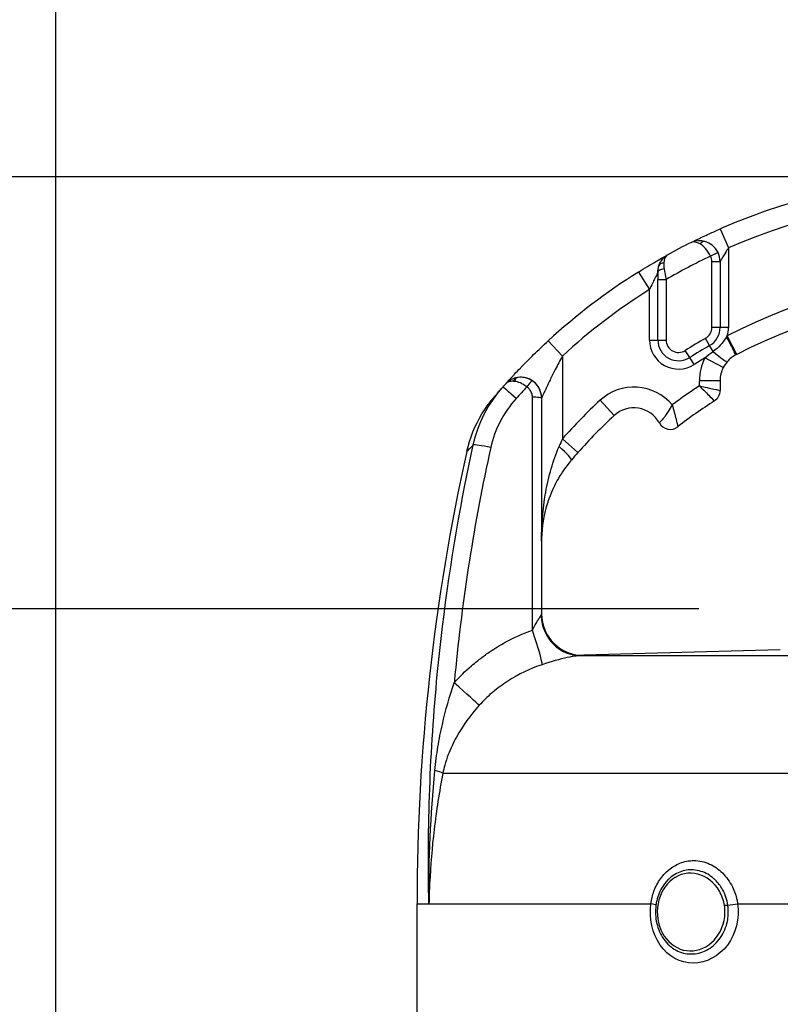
# Model space of a CAD drawing. Header units: millimetres. Extents: x 0 to 5940, y 0 to 4200.
# Tile 40 of 58: x 2068 to 2251, y 2276 to 2514. Entities that reach past the tile are written whole.
import ezdxf

# ---------------------------------------------------------------- set-up
doc = ezdxf.new("R2010")
doc.units = ezdxf.units.MM
doc.header["$LTSCALE"] = 50
doc.layers.get('DEFPOINTS').update_dxf_attribs({"linetype": 'CONTINUOUS'})
doc.layers.add('02-LINIE-035', color=2, linetype='CONTINUOUS')
doc.layers.add('06-MASSE1', color=1, linetype='CONTINUOUS')
doc.styles.add('ACA_NORM', font='ROMANS.SHX')
doc.dimstyles.new('1-10', dxfattribs={"dimscale": 10, "dimtxt": 2.5, "dimasz": 3.5, "dimexe": 1, "dimexo": 0, "dimgap": 1, "dimtad": 1, "dimdec": 0, "dimzin": 0, "dimtxsty": 'ACA_NORM', "dimcen": 0, "dimadec": 0, "dimazin": 0, "dimtfac": 2.4, "dimtdec": 0, "dimtmove": 0, "dimatfit": 3, "dimfxl": 1, "dimtolj": 1, "dimtzin": 0, "dimarcsym": 0})

# ---------------------------------------------------------------- blocks, each defined once
blk = doc.blocks.new('*D1')
at = {"layer": '06-MASSE1', "color": 0, "lineweight": -2}
for p, q in [((2231.74, 2371.69), (1923.55, 2371.69)), ((1933.55, 2336.69), (1933.55, 1672.69)), ((2146.83, 1637.69), (1923.55, 1637.69))]:
    blk.add_line(p, q, dxfattribs=at)
at = {"layer": '06-MASSE1', "color": 0}
for points in [[(1927.71, 2336.69), (1939.38, 2336.69), (1933.55, 2371.69)], [(1927.71, 1672.69), (1939.38, 1672.69), (1933.55, 1637.69)]]:
    blk.add_solid(points, dxfattribs=at)
at = {"layer": 'DEFPOINTS', "color": 0}
for p in [(2231.74, 2371.69), (1933.55, 1637.69), (2146.83, 1637.69)]:
    blk.add_point(p, dxfattribs=at)
at = {"layer": '06-MASSE1', "color": 0, "insert": (1911.05, 2004.69), "char_height": 25, "attachment_point": 5, "rotation": 90, "style": 'ACA_NORM'}
blk.add_mtext('\\A1;a', dxfattribs=at)
blk = doc.blocks.new('*D2')
at = {"layer": '06-MASSE1', "color": 0, "lineweight": -2}
for p, q in [((2256.34, 2475.69), (1833.77, 2475.69)), ((1843.77, 2440.69), (1843.77, 1672.69)), ((2146.83, 1637.69), (1833.77, 1637.69))]:
    blk.add_line(p, q, dxfattribs=at)
at = {"layer": '06-MASSE1', "color": 0}
for points in [[(1837.94, 2440.69), (1849.6, 2440.69), (1843.77, 2475.69)], [(1837.94, 1672.69), (1849.6, 1672.69), (1843.77, 1637.69)]]:
    blk.add_solid(points, dxfattribs=at)
at = {"layer": 'DEFPOINTS', "color": 0}
for p in [(2256.34, 2475.69), (1843.77, 1637.69), (2146.83, 1637.69)]:
    blk.add_point(p, dxfattribs=at)
at = {"layer": '06-MASSE1', "color": 0, "insert": (1821.27, 2056.69), "char_height": 25, "attachment_point": 5, "rotation": 90, "style": 'ACA_NORM'}
blk.add_mtext('\\A1;a1', dxfattribs=at)
blk = doc.blocks.new('*D13')
at = {"layer": '06-MASSE1', "color": 0, "lineweight": -2}
for p, q in [((2076.83, 1894.52), (2076.83, 2677.16)), ((2667.84, 1890.69), (2667.84, 2677.16)), ((2632.84, 2667.16), (2111.83, 2667.16))]:
    blk.add_line(p, q, dxfattribs=at)
at = {"layer": '06-MASSE1', "color": 0}
for points in [[(2111.83, 2673), (2111.83, 2661.33), (2076.83, 2667.16)], [(2632.84, 2673), (2632.84, 2661.33), (2667.84, 2667.16)]]:
    blk.add_solid(points, dxfattribs=at)
at = {"layer": 'DEFPOINTS', "color": 0}
for p in [(2076.83, 2667.16), (2076.83, 1894.52), (2667.84, 1890.69)]:
    blk.add_point(p, dxfattribs=at)
at = {"layer": '06-MASSE1', "color": 0, "insert": (2372.34, 2689.66), "char_height": 25, "attachment_point": 5, "style": 'ACA_NORM'}
blk.add_mtext('\\A1;590', dxfattribs=at)

msp = doc.modelspace()

# ---------------------------------------------------------------- linework, layer by layer
at = {"layer": '02-LINIE-035'}
for p, q in [((2236.83, 2463.17), (2238.83, 2458.59)), ((2238.83, 2458.59), (2238.83, 2439.43)), ((2236.33, 2457.5), (2234.53, 2456.62)), ((2234.83, 2455.31), (2236.83, 2455.31)), ((2234.83, 2439.43), (2234.83, 2455.31)), ((2236.83, 2455.31), (2236.83, 2439.43)), ((2217.18, 2452.79), (2219.83, 2448.56)), ((2221.83, 2452.68), (2221.83, 2450.98)), ((2221.83, 2450.98), (2223.83, 2450.98)), ((2221.83, 2436.42), (2221.83, 2450.98)), ((2223.83, 2450.98), (2223.83, 2436.42)), ((2219.83, 2436.42), (2219.83, 2448.56)), ((2236.83, 2439.43), (2234.83, 2439.43)), ((2238.83, 2439.43), (2236.83, 2439.43)), ((2240.84, 2432.96), (2238.53, 2437.39)), ((2195.45, 2436.25), (2198.83, 2432.56)), ((2219.83, 2436.42), (2221.83, 2436.42)), ((2221.83, 2436.42), (2223.83, 2436.42)), ((2234.31, 2435.09), (2233.32, 2436.82)), ((2235.13, 2433.65), (2234.31, 2435.09)), ((2198.83, 2432.56), (2198.83, 2412.62)), ((2229.5, 2432.19), (2228.44, 2433.89)), ((2230.57, 2430.5), (2229.5, 2432.19)), ((2237.6, 2429.81), (2233.15, 2432.09)), ((2236.83, 2426.62), (2231.83, 2426.62)), ((2231.83, 2425.37), (2231.83, 2426.62)), ((2236.83, 2426.62), (2236.83, 2424.28)), ((2193.83, 2422.44), (2193.83, 2422.43)), ((2193.83, 2422.43), (2193.83, 2370.49)), ((2211.32, 2418.23), (2207.93, 2421.91)), ((2202.57, 2409.3), (2198.83, 2412.62)), ((2251.29, 2361.81), (2204.04, 2360.57)), ((2203.37, 2360.44), (2390.29, 2360.44)), ((2204.09, 2360.49), (2204.09, 2360.57)), ((2170.04, 2332.11), (2423.62, 2332.11)), ((2163.83, 2300.69), (2166.7, 2300.69)), ((2163.83, 2058.61), (2163.83, 2300.69)), ((2166.7, 2300.69), (2220.16, 2300.69)), ((2241.05, 2300.69), (2284.77, 2300.69))]:
    msp.add_line(p, q, dxfattribs=at)
for centre, radius, start, end in [((2296.83, 2325.69), 150, 66.4218, 113.5782), ((2296.83, 2325.69), 145, 66.4218, 113.5782), ((2296.83, 2325.69), 150, 116.5042, 118.9981), ((2296.83, 2325.69), 145, 115.4477, 120.2284), ((2296.83, 2325.69), 150, 118.9988, 118.9991), ((2231.83, 2455.31), 3, 0, 26.0404), ((2231.83, 2455.31), 5, 0, 26.0404), ((2296.83, 2325.69), 150, 122.0754, 132.5211), ((2296.83, 2325.69), 126, 62.4371, 117.5629), ((2296.83, 2325.69), 145, 122.0754, 132.5211), ((2296.83, 2325.69), 121, 62.4371, 117.5629), ((2231.83, 2439.43), 3, 299.7478, 0), ((2231.83, 2439.43), 5, 299.7478, 0), ((2231.83, 2439.43), 7, 343.0813, 0), ((2226.83, 2436.42), 7, 180, 302.2999), ((2226.83, 2436.42), 5, 180, 302.2999), ((2226.83, 2436.42), 3, 180, 302.2999), ((2296.83, 2325.69), 128, 119.7478, 122.2999), ((2296.83, 2325.69), 126, 119.7478, 122.2999), ((2296.83, 2325.69), 124, 120.9015, 122.2999), ((2243.83, 2426.62), 12, 152.894, 180), ((2243.83, 2426.62), 7, 152.894, 180), ((2188.83, 2422.44), 5, 0, 90.9252), ((2296.83, 2325.69), 119, 123.108, 126.9587), ((2216.07, 2413.09), 12, 39.8488, 132.7389), ((2233.83, 2424.28), 3, 302.579, 0), ((2296.83, 2325.69), 131, 132.7389, 138.4253), ((2296.83, 2325.69), 114, 122.579, 127.9799), ((2296.83, 2325.69), 126, 132.7389, 138.4253), ((2216.07, 2413.09), 7, 28.8325, 132.7389), ((2224.83, 2417.91), 3, 208.8325, 307.9799), ((2663.83, 2300.69), 500, 167.4174, 180)]:
    msp.add_arc(centre, radius, start, end, dxfattribs=at)
for centre, major_axis, ratio, start_param, end_param in [((2232.64, 2458.2), (0.54, 1.93), 0.594665, 0, 0.977701), ((2223.99, 2453.65), (-1.89, 0.65), 0.594665, 5.305484, 6.283185), ((2223.83, 2452.68), (-2, 0), 0.438654, 4.95941, 6.283185), ((2238.25, 2437.25), (2.32, -4.43), 0.0215, 0, 1.548167), ((2234.7, 2434.41), (3.8, -3.24), 0.059752, 4.876871, 6.283185), ((2241.52, 2431.67), (-11.77, -6.15), 0.109734, 4.712593, 4.73512), ((2296.82, 2325.71), (131.25, 72.6), 0.999897, 1.904208, 1.911943), ((2188.25, 2425.39), (-0.39, 1.96), 0.620947, 0, 0.865115), ((2189.54, 2421.96), (-4.22, 3.93), 0.529098, 5.661266, 5.722081), ((2188.44, 2425.42), (-0.26, 1.98), 0.601883, 0, 0.942653), ((2189.66, 2422.09), (-4.24, 3.91), 0.861739, 5.660318, 5.721192), ((2190.5, 2424.93), (1.12, 1.66), 0.145795, 0.008816, 1.542827), ((2188.25, 2421.79), (-3.74, 3.31), 0.004968, 4.865162, 6.283185), ((2297.82, 2323.81), (-131.55, -67.28), 0.999934, 5.054648, 5.080664), ((2191.83, 2422.43), (2, 0), 0.105084, 0, 1.673623), ((2182.21, 2410.03), (-4.89, 1.06), 0.076337, 4.85735, 6.145479), ((2200.09, 2404.74), (9.36, 23.96), 0.162972, 1.299884, 1.380622), ((2197.22, 2410.77), (3.8, -3.25), 0.105656, 0, 1.44771), ((2203.12, 2370.44), (0.46, -9.99), 0.941438, 4.704327, 6.260479), ((2203.83, 2370.49), (-10, 0), 0.999978, 0, 1.596108), ((2190.61, 2367.6), (3.3, -9.44), 0.061815, 0.116703, 1.438231), ((2171.48, 2354.93), (7.48, -6.63), 0.0082, 0.211435, 1.403277), ((2160.45, 2333.77), (9.82, -1.88), 0.074371, 0.232232, 0.687786), ((2218.43, 2300.69), (2.97, -0.41), 0.095262, 0.143818, 0.962868), ((2239.8, 2300.69), (-2.97, -0.45), 0.069306, 1.179092, 1.998312)]:
    msp.add_ellipse(centre, major_axis=major_axis, ratio=ratio, start_param=start_param, end_param=end_param, dxfattribs=at)
for points, knots in [([(2229.89, 2459.93), (2229.98, 2459.97), (2230.08, 2460.02), (2230.2, 2460.08), (2230.59, 2460.27), (2231.15, 2460.55), (2231.83, 2460.88), (2232.08, 2461), (2232.35, 2461.12), (2232.62, 2461.25), (2233.1, 2461.48), (2233.62, 2461.72), (2234.16, 2461.97), (2235.02, 2462.37), (2235.91, 2462.77), (2236.83, 2463.17)], [0, 0, 0, 0, 0.089157, 0.089157, 0.089157, 0.389381, 0.389381, 0.389381, 0.5, 0.5, 0.5, 0.693605, 0.693605, 0.693605, 1, 1, 1, 1]), ([(2233.17, 2460.12), (2232.12, 2460.42), (2231.09, 2460.38), (2230.26, 2460.08), (2230.13, 2460.04), (2230.01, 2459.99), (2229.89, 2459.93)], [0, 0, 0, 0, 0.865199, 0.865199, 0.865199, 1, 1, 1, 1]), ([(2234.53, 2456.62), (2234.2, 2457.31), (2233.77, 2457.94), (2233.32, 2458.44), (2232.89, 2458.91), (2232.44, 2459.28), (2231.99, 2459.54)], [0, 0, 0, 0, 0.518172, 0.518172, 0.518172, 1, 1, 1, 1]), ([(2236.33, 2457.5), (2235.99, 2458.19), (2235.5, 2458.78), (2234.93, 2459.23), (2234.4, 2459.65), (2233.8, 2459.95), (2233.17, 2460.12)], [0, 0, 0, 0, 0.517886, 0.517886, 0.517886, 1, 1, 1, 1]), ([(2238.83, 2458.59), (2238.59, 2458.21), (2238.35, 2457.83), (2238.12, 2457.46), (2238.11, 2457.45), (2238.1, 2457.44), (2238.09, 2457.43), (2237.88, 2457.09), (2237.68, 2456.75), (2237.49, 2456.43), (2237.47, 2456.41), (2237.46, 2456.39), (2237.45, 2456.37), (2237.3, 2456.12), (2237.16, 2455.87), (2237.04, 2455.67), (2237.03, 2455.65), (2237.01, 2455.62), (2237, 2455.6), (2236.97, 2455.54), (2236.93, 2455.48), (2236.91, 2455.44), (2236.88, 2455.39), (2236.86, 2455.35), (2236.85, 2455.33), (2236.84, 2455.31), (2236.83, 2455.31), (2236.83, 2455.31)], [0, 0, 0, 0, 0.286378, 0.286378, 0.286378, 0.29564, 0.29564, 0.29564, 0.558868, 0.558868, 0.558868, 0.575182, 0.575182, 0.575182, 0.785601, 0.785601, 0.785601, 0.812499, 0.812499, 0.812499, 0.878989, 0.878989, 0.878989, 0.949513, 0.949513, 0.949513, 1, 1, 1, 1]), ([(2217.18, 2452.79), (2218.61, 2453.69), (2220.05, 2454.56), (2221.31, 2455.29), (2221.58, 2455.45), (2221.84, 2455.6), (2222.09, 2455.74), (2222.94, 2456.23), (2223.62, 2456.61), (2224.03, 2456.84), (2224.06, 2456.86), (2224.08, 2456.87), (2224.11, 2456.88)], [0, 0, 0, 0, 0.5, 0.5, 0.5, 0.607782, 0.607782, 0.607782, 0.97431, 0.97431, 0.97431, 1, 1, 1, 1]), ([(2221.83, 2452.68), (2221.83, 2452.68), (2221.82, 2452.66), (2221.8, 2452.62), (2221.79, 2452.59), (2221.77, 2452.55), (2221.74, 2452.5), (2221.67, 2452.37), (2221.58, 2452.19), (2221.48, 2451.99), (2221.39, 2451.81), (2221.29, 2451.61), (2221.19, 2451.41), (2221.15, 2451.33), (2221.12, 2451.26), (2221.08, 2451.19), (2220.9, 2450.82), (2220.71, 2450.44), (2220.53, 2450.05), (2220.29, 2449.56), (2220.06, 2449.06), (2219.83, 2448.56)], [0, 0, 0, 0, 0.06181, 0.06181, 0.06181, 0.118241, 0.118241, 0.118241, 0.26387, 0.26387, 0.26387, 0.40093, 0.40093, 0.40093, 0.45041, 0.45041, 0.45041, 0.692235, 0.692235, 0.692235, 1, 1, 1, 1]), ([(2238.4, 2437.2), (2238.03, 2436.63), (2237.64, 2436.06), (2237.22, 2435.55), (2237.18, 2435.51), (2237.14, 2435.46), (2237.1, 2435.42), (2237.05, 2435.36), (2237, 2435.3), (2236.95, 2435.25), (2236.41, 2434.65), (2235.8, 2434.12), (2235.13, 2433.65)], [0, 0, 0, 0, 0.415268, 0.415268, 0.415268, 0.453249, 0.453249, 0.453249, 0.5, 0.5, 0.5, 1, 1, 1, 1]), ([(2185.27, 2425.97), (2185.31, 2426.01), (2185.35, 2426.05), (2185.4, 2426.1), (2185.59, 2426.32), (2185.86, 2426.62), (2186.19, 2426.98), (2186.39, 2427.19), (2186.6, 2427.42), (2186.83, 2427.67), (2186.99, 2427.84), (2187.16, 2428.03), (2187.34, 2428.21), (2187.76, 2428.67), (2188.23, 2429.16), (2188.72, 2429.67), (2188.92, 2429.88), (2189.12, 2430.08), (2189.32, 2430.29), (2190.14, 2431.13), (2191.02, 2432.01), (2191.92, 2432.9), (2193.06, 2434.01), (2194.24, 2435.13), (2195.45, 2436.25)], [0, 0, 0, 0, 0.03379, 0.03379, 0.03379, 0.169557, 0.169557, 0.169557, 0.25, 0.25, 0.25, 0.306466, 0.306466, 0.306466, 0.444259, 0.444259, 0.444259, 0.5, 0.5, 0.5, 0.721826, 0.721826, 0.721826, 1, 1, 1, 1]), ([(2198.83, 2432.56), (2198.24, 2431.48), (2197.68, 2430.41), (2197.13, 2429.33), (2196.69, 2428.47), (2196.26, 2427.62), (2195.86, 2426.79), (2195.76, 2426.59), (2195.67, 2426.4), (2195.58, 2426.2), (2195.35, 2425.73), (2195.12, 2425.25), (2194.91, 2424.8), (2194.8, 2424.55), (2194.69, 2424.32), (2194.58, 2424.09), (2194.5, 2423.92), (2194.43, 2423.76), (2194.36, 2423.6), (2194.25, 2423.37), (2194.15, 2423.16), (2194.07, 2422.97), (2194.04, 2422.9), (2194, 2422.82), (2193.97, 2422.76), (2193.89, 2422.57), (2193.83, 2422.44), (2193.83, 2422.44)], [0, 0, 0, 0, 0.279238, 0.279238, 0.279238, 0.5, 0.5, 0.5, 0.552002, 0.552002, 0.552002, 0.681286, 0.681286, 0.681286, 0.75, 0.75, 0.75, 0.800923, 0.800923, 0.800923, 0.875, 0.875, 0.875, 0.906681, 0.906681, 0.906681, 1, 1, 1, 1]), ([(2240.58, 2432.82), (2240.18, 2432.61), (2239.81, 2432.37), (2239.12, 2431.81), (2238.8, 2431.51), (2238.51, 2431.16)], [0, 0, 0, 0, 0.5, 0.5, 1, 1, 1, 1]), ([(2187.86, 2427.35), (2187.47, 2427.27), (2187.08, 2427.15), (2186.74, 2427), (2186.41, 2426.85), (2186.11, 2426.68), (2185.85, 2426.48), (2185.74, 2426.4), (2185.63, 2426.31), (2185.53, 2426.22), (2185.48, 2426.18), (2185.44, 2426.14), (2185.39, 2426.09), (2185.37, 2426.07), (2185.35, 2426.05), (2185.33, 2426.03), (2185.32, 2426.02), (2185.31, 2426.01), (2185.3, 2426), (2185.3, 2425.99), (2185.29, 2425.98), (2185.29, 2425.98), (2185.29, 2425.98), (2185.28, 2425.98), (2185.28, 2425.97), (2185.28, 2425.97), (2185.28, 2425.97), (2185.27, 2425.97)], [0, 0, 0, 0, 0.372379, 0.372379, 0.372379, 0.720983, 0.720983, 0.720983, 0.867591, 0.867591, 0.867591, 0.935969, 0.935969, 0.935969, 0.968822, 0.968822, 0.968822, 0.98477, 0.98477, 0.98477, 0.992543, 0.992543, 0.992543, 0.995838, 0.995838, 0.995838, 1, 1, 1, 1]), ([(2187.07, 2426.48), (2186.76, 2426.49), (2186.48, 2426.48), (2186.23, 2426.43), (2185.81, 2426.36), (2185.48, 2426.2), (2185.27, 2425.96)], [0, 0, 0, 0, 0.3773337, 0.3773337, 0.3773337, 0.9999323, 0.9999323, 0.9999323, 0.9999323]), ([(2190.29, 2425.14), (2189.78, 2425.53), (2189.24, 2425.85), (2188.72, 2426.07), (2188.23, 2426.28), (2187.76, 2426.41), (2187.32, 2426.46)], [0, 0, 0, 0, 0.517979, 0.517979, 0.517979, 1, 1, 1, 1]), ([(2191.62, 2426.59), (2191.07, 2426.96), (2190.48, 2427.2), (2189.87, 2427.33), (2189.3, 2427.46), (2188.73, 2427.47), (2188.18, 2427.4)], [0, 0, 0, 0, 0.517352, 0.517352, 0.517352, 1, 1, 1, 1]), ([(2231.83, 2425.37), (2232.77, 2424.44), (2233.71, 2423.51), (2235.05, 2422.16), (2235.45, 2421.75), (2235.45, 2421.75)], [0, 0, 0, 0, 0.5, 0.5, 1, 1, 1, 1]), ([(2231.83, 2425.37), (2233.12, 2425.09), (2234.42, 2424.81), (2236.28, 2424.4), (2236.83, 2424.28), (2236.83, 2424.28)], [0, 0, 0, 0, 0.5, 0.5, 1, 1, 1, 1]), ([(2182.34, 2422.61), (2182.45, 2422.73), (2182.6, 2422.91), (2182.8, 2423.14), (2182.8, 2423.14), (2182.8, 2423.15), (2182.8, 2423.15)], [0.6245412, 0.6245412, 0.6245412, 0.6245412, 0.7510795, 0.7510795, 0.7510795, 0.7519292, 0.7519292, 0.7519292, 0.7519292]), ([(2191.63, 2422.64), (2191.63, 2422.98), (2191.57, 2423.33), (2191.45, 2423.64), (2191.34, 2423.96), (2191.17, 2424.27), (2190.96, 2424.53), (2190.77, 2424.76), (2190.54, 2424.97), (2190.29, 2425.14)], [0, 0, 0, 0, 0.346227, 0.346227, 0.346227, 0.692595, 0.692595, 0.692595, 1, 1, 1, 1]), ([(2175.84, 2409.62), (2176.55, 2412.78), (2177.79, 2415.86), (2179.89, 2419.33), (2180.34, 2420.01), (2181.06, 2421), (2181.31, 2421.33), (2181.66, 2421.77), (2181.75, 2421.89), (2181.89, 2422.06), (2181.92, 2422.1), (2181.99, 2422.18), (2182.01, 2422.21), (2182.05, 2422.25), (2182.05, 2422.26), (2182.06, 2422.27), (2182.07, 2422.28), (2182.08, 2422.29), (2182.08, 2422.3), (2182.1, 2422.31), (2182.1, 2422.32), (2182.13, 2422.35), (2182.13, 2422.35), (2182.14, 2422.36), (2182.14, 2422.36), (2182.14, 2422.36)], [0.000028, 0.000028, 0.000028, 0.000028, 0.972334, 0.972334, 1.216481, 1.216481, 1.339466, 1.339466, 1.385578, 1.385578, 1.402872, 1.402872, 1.415874, 1.415874, 1.418882, 1.418882, 1.421902, 1.421902, 1.424931, 1.424931, 1.431036, 1.431036, 1.479634, 1.479634, 1.481284, 1.481284, 1.481284, 1.481284]), ([(2182.14, 2422.36), (2182.14, 2422.36), (2182.14, 2422.36), (2182.15, 2422.38), (2182.17, 2422.4), (2182.22, 2422.46), (2182.28, 2422.53), (2182.35, 2422.61)], [0.0306098, 0.0306098, 0.0306098, 0.0306098, 0.0625177, 0.0625177, 0.1652363, 0.1652363, 0.4062328, 0.4062328, 0.4062328, 0.4062328]), ([(2191.63, 2366.56), (2191.63, 2372.45), (2191.63, 2378.34), (2191.63, 2397.03), (2191.63, 2409.84), (2191.63, 2422.64)], [0, 0, 0, 0, 0.315066, 0.315066, 1, 1, 1, 1]), ([(2225.29, 2420.78), (2224.98, 2420.24), (2224.66, 2419.71), (2224.34, 2419.22), (2224.01, 2418.72), (2223.69, 2418.27), (2223.4, 2417.88), (2223.35, 2417.82), (2223.3, 2417.75), (2223.25, 2417.69), (2222.98, 2417.35), (2222.76, 2417.08), (2222.58, 2416.88), (2222.46, 2416.75), (2222.37, 2416.65), (2222.31, 2416.58), (2222.24, 2416.5), (2222.2, 2416.47), (2222.2, 2416.47)], [0, 0, 0, 0, 0.228949, 0.228949, 0.228949, 0.460335, 0.460335, 0.460335, 0.5, 0.5, 0.5, 0.713444, 0.713444, 0.713444, 0.852914, 0.852914, 0.852914, 1, 1, 1, 1]), ([(2225.29, 2420.78), (2225.46, 2420.18), (2225.63, 2419.59), (2225.78, 2419.02), (2225.94, 2418.43), (2226.09, 2417.89), (2226.21, 2417.41), (2226.24, 2417.33), (2226.26, 2417.25), (2226.28, 2417.17), (2226.39, 2416.75), (2226.47, 2416.39), (2226.54, 2416.11), (2226.59, 2415.94), (2226.62, 2415.8), (2226.64, 2415.7), (2226.67, 2415.6), (2226.68, 2415.55), (2226.68, 2415.55)], [0, 0, 0, 0, 0.228755, 0.228755, 0.228755, 0.461737, 0.461737, 0.461737, 0.5, 0.5, 0.5, 0.715339, 0.715339, 0.715339, 0.854185, 0.854185, 0.854185, 1, 1, 1, 1]), ([(2166.7, 2300.69), (2166.27, 2319.1), (2166.96, 2337.58), (2168.72, 2355.9), (2170.21, 2371.3), (2172.46, 2386.62), (2175.45, 2401.85), (2176.06, 2404.95), (2176.71, 2408.04), (2177.38, 2411.14)], [0, 0, 0, 0, 0.497038, 0.497038, 0.497038, 0.91486, 0.91486, 0.91486, 1, 1, 1, 1]), ([(2177.38, 2411.14), (2177, 2410.77), (2176.69, 2410.46), (2176.45, 2410.22), (2176.05, 2409.82), (2175.84, 2409.62), (2175.84, 2409.62), (2175.84, 2409.62), (2175.84, 2409.62), (2175.84, 2409.62), (2175.84, 2409.62), (2175.84, 2409.62), (2175.84, 2409.62)], [0.0000538, 0.0000538, 0.0000538, 0.0000538, 0.1862605, 0.1862605, 0.1862605, 0.4985428, 0.4985428, 0.4985428, 0.5, 0.5, 0.5, 0.50019, 0.50019, 0.50019, 0.50019]), ([(2181.58, 2410.55), (2177.59, 2392.45), (2174.75, 2374.22), (2172.97, 2355.87), (2172.91, 2355.21), (2172.84, 2354.55), (2172.78, 2353.89)], [0, 0, 0, 0, 0.965203, 0.965203, 0.965203, 1, 1, 1, 1]), ([(2193.83, 2388.04), (2193.83, 2391.87), (2194.14, 2395.72), (2194.8, 2399.52), (2194.82, 2399.6), (2194.83, 2399.68), (2194.84, 2399.77), (2195.18, 2401.66), (2195.61, 2403.55), (2196.15, 2405.43), (2196.66, 2407.24), (2197.28, 2409.01), (2198.03, 2410.77)], [0, 0, 0, 0, 0.5, 0.5, 0.5, 0.510879, 0.510879, 0.510879, 0.760128, 0.760128, 0.760128, 1, 1, 1, 1]), ([(2200.8, 2407.26), (2199.68, 2405.92), (2198.7, 2404.5), (2196.96, 2401.5), (2196.23, 2399.91), (2195.64, 2398.3)], [0, 0, 0, 0, 0.529178, 0.529178, 1.103805, 1.103805, 1.103805, 1.103805]), ([(2200.8, 2407.26), (2199.68, 2405.92), (2198.7, 2404.5), (2196.96, 2401.5), (2196.23, 2399.91), (2195.64, 2398.3)], [0, 0, 0, 0, 0.529178, 0.529178, 1.103805, 1.103805, 1.103805, 1.103805]), ([(2195.51, 2397.92), (2194.57, 2395.22), (2194.04, 2392.51), (2193.85, 2389.18), (2193.83, 2388.61), (2193.83, 2388.04)], [0, 0, 0, 0, 0.967435, 0.967435, 1.166742, 1.166742, 1.166742, 1.166742]), ([(2195.51, 2397.92), (2194.57, 2395.22), (2194.04, 2392.51), (2193.85, 2389.18), (2193.83, 2388.61), (2193.83, 2388.04)], [0, 0, 0, 0, 0.967435, 0.967435, 1.166742, 1.166742, 1.166742, 1.166742]), ([(2195.64, 2398.3), (2195.62, 2398.23), (2195.59, 2398.16), (2195.57, 2398.09), (2195.56, 2398.06), (2195.54, 2398.03), (2195.53, 2397.99), (2195.52, 2397.97), (2195.52, 2397.94), (2195.51, 2397.92)], [0.4841756, 0.4841756, 0.4841756, 0.4841756, 0.49512044, 0.49512044, 0.49512044, 0.5, 0.5, 0.5, 0.50377446, 0.50377446, 0.50377446, 0.50377446]), ([(2191.63, 2366.56), (2191.84, 2366.99), (2192.06, 2367.42), (2192.29, 2367.83), (2192.48, 2368.19), (2192.68, 2368.53), (2192.88, 2368.85), (2192.89, 2368.86), (2192.89, 2368.87), (2192.89, 2368.87), (2193.06, 2369.14), (2193.23, 2369.38), (2193.38, 2369.6), (2193.39, 2369.6), (2193.39, 2369.61), (2193.39, 2369.61), (2193.52, 2369.79), (2193.64, 2369.95), (2193.71, 2370.09)], [0, 0, 0, 0, 0.315553, 0.315553, 0.315553, 0.583864, 0.583864, 0.583864, 0.589444, 0.589444, 0.589444, 0.809999, 0.809999, 0.809999, 0.814148, 0.814148, 0.814148, 1, 1, 1, 1]), ([(2179.06, 2359.69), (2179.09, 2359.71), (2179.13, 2359.74), (2179.16, 2359.77), (2179.91, 2360.35), (2180.68, 2360.91), (2181.47, 2361.44), (2182.64, 2362.23), (2183.84, 2362.96), (2185.07, 2363.63), (2187.17, 2364.77), (2189.36, 2365.75), (2191.63, 2366.56)], [0, 0, 0, 0, 0.009223, 0.009223, 0.009223, 0.207241, 0.207241, 0.207241, 0.5, 0.5, 0.5, 1, 1, 1, 1]), ([(2172.78, 2353.89), (2174.07, 2355.34), (2175.45, 2356.69), (2176.91, 2357.95), (2177.39, 2358.37), (2177.89, 2358.77), (2178.38, 2359.16), (2178.61, 2359.34), (2178.83, 2359.51), (2179.06, 2359.69)], [0, 0, 0, 0, 0.677989, 0.677989, 0.677989, 0.90028, 0.90028, 0.90028, 1, 1, 1, 1]), ([(2203.37, 2360.44), (2202.87, 2360.42), (2201.77, 2360.32), (2200.03, 2359.96), (2198.29, 2359.59), (2196.07, 2358.96), (2193.96, 2358.25)], [0, 0, 0, 0, 0.5, 0.5, 0.5, 1, 1, 1, 1]), ([(2193.96, 2358.25), (2191.06, 2357.27), (2188.3, 2355.96), (2185.72, 2354.3), (2185.08, 2353.89), (2184.45, 2353.46), (2183.84, 2353.01), (2183.23, 2352.56), (2182.64, 2352.09), (2182.06, 2351.6), (2181.97, 2351.53), (2181.88, 2351.45), (2181.79, 2351.38), (2180.74, 2350.47), (2179.75, 2349.5), (2178.81, 2348.46)], [0, 0, 0, 0, 0.504061, 0.504061, 0.504061, 0.628889, 0.628889, 0.628889, 0.753092, 0.753092, 0.753092, 0.772384, 0.772384, 0.772384, 1, 1, 1, 1]), ([(2168.13, 2332.78), (2168.31, 2334.69), (2168.56, 2336.58), (2168.87, 2338.47), (2169.17, 2340.27), (2169.52, 2342.07), (2169.93, 2343.86), (2170.7, 2347.27), (2171.65, 2350.6), (2172.78, 2353.89)], [0, 0, 0, 0, 0.265918, 0.265918, 0.265918, 0.519268, 0.519268, 0.519268, 1, 1, 1, 1]), ([(2178.81, 2348.46), (2176.66, 2346.07), (2174.84, 2343.55), (2173.33, 2340.83), (2172.58, 2339.46), (2171.91, 2338.05), (2171.35, 2336.6), (2171.03, 2335.77), (2170.74, 2334.92), (2170.5, 2334.04), (2170.33, 2333.41), (2170.17, 2332.76), (2170.04, 2332.11)], [0, 0, 0, 0, 0.5, 0.5, 0.5, 0.751514, 0.751514, 0.751514, 0.895882, 0.895882, 0.895882, 1, 1, 1, 1]), ([(2170.04, 2332.11), (2169.19, 2327.62), (2168.49, 2323.11), (2167.95, 2318.58), (2167.44, 2314.25), (2167.08, 2309.9), (2166.87, 2305.56), (2166.79, 2303.93), (2166.74, 2302.31), (2166.7, 2300.69)], [0, 0, 0, 0, 0.4321887, 0.4321887, 0.4321887, 0.8458026, 0.8458026, 0.8458026, 1, 1, 1, 1]), ([(2220.16, 2300.69), (2220.3, 2301.73), (2220.55, 2302.73), (2220.9, 2303.69), (2221.3, 2304.78), (2221.84, 2305.8), (2222.49, 2306.71), (2222.84, 2307.21), (2223.23, 2307.68), (2223.65, 2308.1), (2224.38, 2308.84), (2225.19, 2309.46), (2226.06, 2309.93), (2227.02, 2310.46), (2228.05, 2310.81), (2229.11, 2310.98), (2229.56, 2311.05), (2230.01, 2311.08), (2230.47, 2311.08), (2231.78, 2311.08), (2233.09, 2310.79), (2234.31, 2310.23), (2235.43, 2309.73), (2236.48, 2309.01), (2237.39, 2308.11), (2238.36, 2307.16), (2239.17, 2306.01), (2239.79, 2304.73), (2240.29, 2303.73), (2240.67, 2302.64), (2240.91, 2301.51), (2240.96, 2301.24), (2241.01, 2300.97), (2241.05, 2300.69)], [0, 0, 0, 0, 0.0902582, 0.0902582, 0.0902582, 0.1936914, 0.1936914, 0.1936914, 0.25, 0.25, 0.25, 0.3473076, 0.3473076, 0.3473076, 0.4547331, 0.4547331, 0.4547331, 0.5, 0.5, 0.5, 0.6303366, 0.6303366, 0.6303366, 0.75, 0.75, 0.75, 0.8762367, 0.8762367, 0.8762367, 0.975991, 0.975991, 0.975991, 1, 1, 1, 1]), ([(2238.69, 2300.33), (2238.49, 2301.68), (2238.05, 2302.97), (2237.4, 2304.13), (2236.91, 2305), (2236.31, 2305.77), (2235.63, 2306.43), (2235.42, 2306.63), (2235.2, 2306.82), (2234.98, 2307), (2234.02, 2307.77), (2232.93, 2308.32), (2231.8, 2308.61), (2231.17, 2308.77), (2230.52, 2308.85), (2229.88, 2308.85), (2229.36, 2308.85), (2228.85, 2308.8), (2228.35, 2308.7), (2227.23, 2308.46), (2226.14, 2307.96), (2225.19, 2307.24), (2224.87, 2307), (2224.55, 2306.72), (2224.26, 2306.42), (2223.7, 2305.86), (2223.2, 2305.21), (2222.79, 2304.5), (2222.15, 2303.41), (2221.71, 2302.19), (2221.46, 2300.88), (2221.43, 2300.7), (2221.4, 2300.51), (2221.38, 2300.33)], [0, 0, 0, 0, 0.142587, 0.142587, 0.142587, 0.25, 0.25, 0.25, 0.282557, 0.282557, 0.282557, 0.422443, 0.422443, 0.422443, 0.5, 0.5, 0.5, 0.562018, 0.562018, 0.562018, 0.701955, 0.701955, 0.701955, 0.75, 0.75, 0.75, 0.841232, 0.841232, 0.841232, 0.98061, 0.98061, 0.98061, 1, 1, 1, 1]), ([(2237.88, 2300.21), (2237.69, 2301.46), (2237.28, 2302.67), (2236.66, 2303.75), (2235.45, 2305.83), (2233.52, 2307.32), (2231.43, 2307.84), (2229.34, 2308.36), (2227.1, 2307.9), (2225.34, 2306.58), (2223.59, 2305.27), (2222.33, 2303.13), (2221.88, 2300.7)], [0.5602271, 0.5602271, 0.5602271, 0.5602271, 0.625, 0.625, 0.625, 0.75, 0.75, 0.75, 0.875, 0.875, 0.875, 1, 1, 1, 1]), ([(2241.05, 2300.69), (2241.58, 2297.16), (2240.63, 2293.45), (2238.59, 2290.74), (2236.54, 2288.04), (2233.42, 2286.38), (2230.34, 2286.38), (2227.26, 2286.38), (2224.31, 2288.01), (2222.41, 2290.74), (2220.51, 2293.46), (2219.69, 2297.16), (2220.16, 2300.69)], [0, 0, 0, 0, 0.25, 0.25, 0.25, 0.5, 0.5, 0.5, 0.75, 0.75, 0.75, 1, 1, 1, 1]), ([(2221.38, 2300.33), (2221.18, 2298.88), (2221.25, 2297.37), (2221.58, 2295.97), (2221.9, 2294.57), (2222.48, 2293.26), (2223.28, 2292.14), (2223.28, 2292.14), (2223.28, 2292.13), (2223.29, 2292.13), (2224.08, 2291.02), (2225.09, 2290.12), (2226.21, 2289.51), (2227.34, 2288.91), (2228.58, 2288.59), (2229.85, 2288.59), (2231.11, 2288.59), (2232.38, 2288.91), (2233.55, 2289.52), (2234.73, 2290.13), (2235.78, 2291.03), (2236.63, 2292.13), (2236.64, 2292.14), (2236.64, 2292.14), (2236.65, 2292.15), (2237.49, 2293.26), (2238.12, 2294.57), (2238.48, 2295.97), (2238.75, 2297.07), (2238.86, 2298.23), (2238.79, 2299.38), (2238.77, 2299.7), (2238.74, 2300.01), (2238.69, 2300.33)], [0, 0, 0, 0, 0.1248524, 0.1248524, 0.1248524, 0.25, 0.25, 0.25, 0.250524, 0.250524, 0.250524, 0.3753899, 0.3753899, 0.3753899, 0.499891, 0.499891, 0.499891, 0.6243466, 0.6243466, 0.6243466, 0.7492512, 0.7492512, 0.7492512, 0.75, 0.75, 0.75, 0.8748745, 0.8748745, 0.8748745, 0.972849, 0.972849, 0.972849, 1, 1, 1, 1]), ([(2221.88, 2300.7), (2221.43, 2298.28), (2221.83, 2295.69), (2222.94, 2293.63), (2224.05, 2291.58), (2225.89, 2290.07), (2227.94, 2289.55), (2230, 2289.02), (2232.26, 2289.47), (2234.11, 2290.8), (2235.97, 2292.13), (2237.32, 2294.27), (2237.8, 2296.68), (2238.03, 2297.84), (2238.06, 2299.04), (2237.88, 2300.21)], [0, 0, 0, 0, 0.125, 0.125, 0.125, 0.25, 0.25, 0.25, 0.375, 0.375, 0.375, 0.5, 0.5, 0.5, 0.5602271, 0.5602271, 0.5602271, 0.5602271])]:
    msp.add_open_spline(points, degree=3, knots=knots, dxfattribs=at)
for points in [[(2231.99, 2459.54), (2231.13, 2460.03), (2230.38, 2460.17), (2229.89, 2459.93)], [(2222.1, 2454.3), (2222.51, 2455.49), (2223.27, 2456.42), (2224.11, 2456.89)], [(2224.12, 2456.89), (2223.65, 2456.63), (2223.34, 2455.93), (2223.26, 2454.94)], [(2221.83, 2452.68), (2221.83, 2453.25), (2221.93, 2453.79), (2222.1, 2454.3)], [(2223.26, 2454.94), (2223.22, 2454.51), (2223.25, 2454.04), (2223.34, 2453.53)], [(2223.34, 2453.53), (2223.49, 2452.74), (2223.66, 2451.87), (2223.83, 2450.98)], [(2238.4, 2437.2), (2238.44, 2437.26), (2238.49, 2437.33), (2238.53, 2437.39)], [(2233.15, 2432.09), (2233.79, 2432.64), (2234.45, 2433.16), (2235.13, 2433.65)], [(2238.51, 2431.16), (2238.16, 2430.75), (2237.85, 2430.3), (2237.6, 2429.81)], [(2193.83, 2422.43), (2193.83, 2424.09), (2192.99, 2425.67), (2191.62, 2426.59)], [(2177.38, 2411.14), (2178.49, 2416.33), (2180.97, 2421.11), (2184.5, 2425.1)], [(2182.79, 2423.13), (2182.97, 2423.35), (2183.2, 2423.61), (2183.47, 2423.91)], [(2182.8, 2423.15), (2182.98, 2423.35), (2183.19, 2423.6), (2183.44, 2423.88)], [(2183.44, 2423.88), (2183.74, 2424.24), (2184.1, 2424.65), (2184.5, 2425.1)], [(2187.69, 2422.31), (2184.69, 2418.95), (2182.55, 2414.94), (2181.58, 2410.55)], [(2202.57, 2409.3), (2202.05, 2408.71), (2201.53, 2408.12), (2201.02, 2407.52)], [(2201.02, 2407.52), (2200.95, 2407.43), (2200.87, 2407.35), (2200.8, 2407.26)], [(2193.71, 2370.09), (2193.79, 2370.22), (2193.83, 2370.36), (2193.83, 2370.49)], [(2204.09, 2360.49), (2204.08, 2360.48), (2203.85, 2360.47), (2203.37, 2360.44)], [(2166.7, 2300.69), (2166.62, 2311.4), (2167.11, 2322.11), (2168.13, 2332.78)]]:
    msp.add_open_spline(points, degree=3, dxfattribs=at)
msp.add_rational_spline([(2238.69, 2300.33), (2238.28, 2300.28), (2237.88, 2300.21)], [0.953693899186, 0.890501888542, 1.00004898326], degree=2, dxfattribs=at)

# ---------------------------------------------------------------- dimensions: what is measured, and where the dimension line sits
at = {"layer": '06-MASSE1'}
dim = msp.add_linear_dim(base=(2076.83, 2667.16), p1=(2667.84, 1890.69), p2=(2076.83, 1894.52), dimstyle='1-10', override={"dimrnd": 5}, dxfattribs=at)
dim.commit()
dim.dimension.update_dxf_attribs({"geometry": '*D13', "text_midpoint": (2372.34, 2689.66)})
for base, p1, text, picture, middle in [((1843.77, 1637.69), (2256.34, 2475.69), 'a1', '*D2', (1821.27, 2056.69)), ((1933.55, 1637.69), (2231.74, 2371.69), 'a', '*D1', (1911.05, 2004.69))]:
    dim = msp.add_linear_dim(base=base, p1=p1, p2=(2146.83, 1637.69), angle=90, text=text, dimstyle='1-10', override={"dimrnd": 10}, dxfattribs=at)
    dim.commit()
    dim.dimension.update_dxf_attribs({"geometry": picture, "text_midpoint": middle})

doc.saveas('drawing.dxf')
